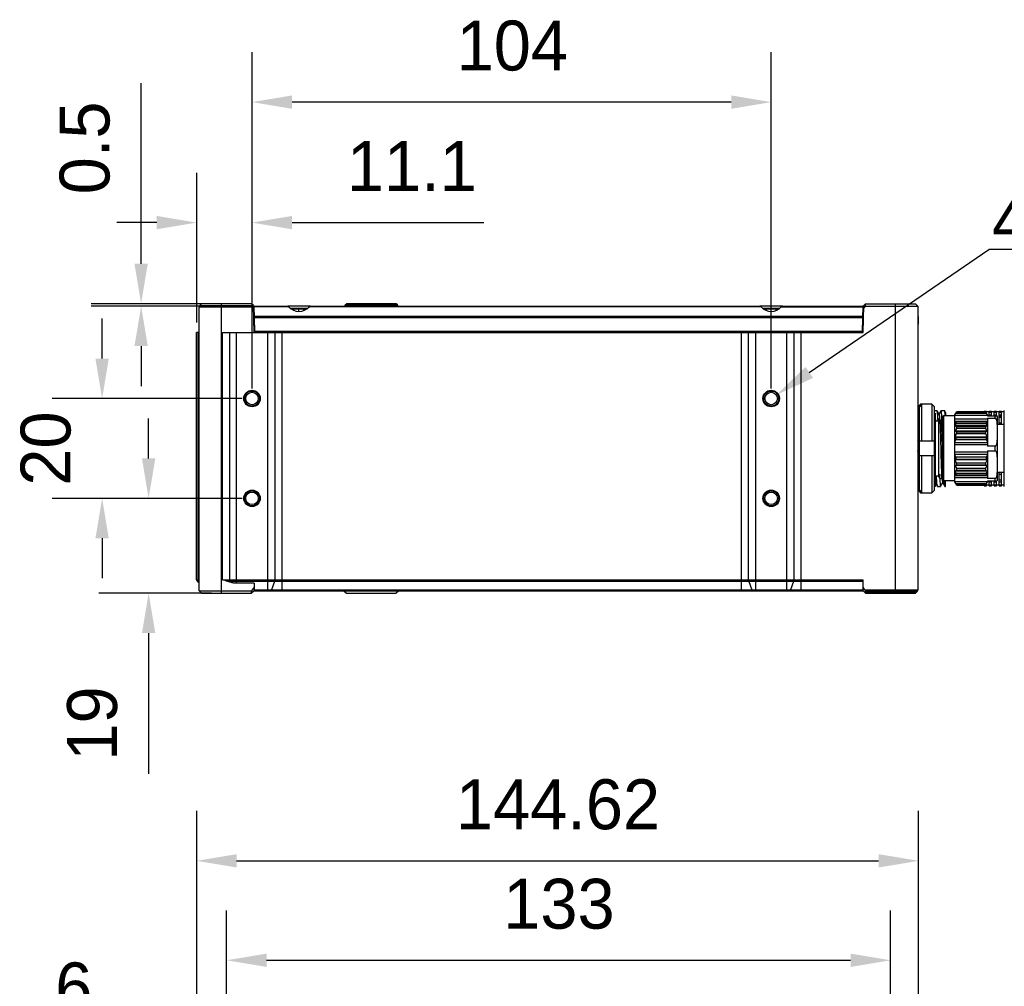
# Model space of a CAD drawing. Header units: millimetres. Extents: x -115 to 41, y 56 to 191.
# Tile 10 of 11: x -56 to -7, y 142 to 191. Entities that reach past the tile are written whole.
import ezdxf

# ---------------------------------------------------------------- set-up
doc = ezdxf.new("R2010")
doc.units = ezdxf.units.MM
doc.header["$LTSCALE"] = 46.255
doc.header["$PDMODE"] = 3
doc.header["$PDSIZE"] = 8
doc.layers.get('0').update_dxf_attribs({"linetype": 'CONTINUOUS'})
doc.layers.get('Defpoints').update_dxf_attribs({"linetype": 'CONTINUOUS'})
doc.layers.add('00_COMPONENTS', color=7, linetype='CONTINUOUS')
doc.layers.add('51__DRAFT_DIMS', color=7, linetype='CONTINUOUS')
doc.styles.get("Standard").update_dxf_attribs({"font": '兰亭黑 GBK.TTF', "height": 2.5})
doc.dimstyles.new('DIMSTYLE_1', dxfattribs={"dimtxt": 3, "dimasz": 2, "dimexe": 2.5, "dimexo": 0.5, "dimgap": 0.75, "dimtad": 1, "dimlfac": 4, "dimdsep": 46, "dimtxsty": 'STANDARD', "dimblk": '_FILLED', "dimblk1": '_FILLED', "dimblk2": '_FILLED', "dimcen": 0.09, "dimclrd": 8, "dimclre": 8, "dimclrt": 256, "dimazin": 2, "dimtp": 0.3, "dimtm": 0.3, "dimtfac": 1, "dimtofl": 0, "dimtmove": 0, "dimatfit": 3, "dimldrblk": '_FILLED', "dimfxl": 1, "dimtolj": 1, "dimarcsym": 0})

# ---------------------------------------------------------------- blocks, each defined once
blk = doc.blocks.new('_FILLED')
at = {"color": 0, "linetype": 'ByBlock'}
blk.add_solid([(0, 0), (-1, 0.167), (-1, -0.167)], dxfattribs=at)
blk = doc.blocks.new('*D6')
at = {"layer": '51__DRAFT_DIMS', "color": 8, "lineweight": -2}
for p, q in [((-50.189, 178.313), (-50.189, 187.355)), ((-46.657, 176.313), (-52.689, 176.313)), ((-45.028, 176.188), (-52.689, 176.188)), ((-50.189, 174.188), (-50.189, 172.188))]:
    blk.add_line(p, q, dxfattribs=at)
at = {"layer": 'Defpoints', "color": 0}
for p in [(-50.189, 176.188), (-46.157, 176.313), (-44.528, 176.188)]:
    blk.add_point(p, dxfattribs=at)
at = {"layer": '51__DRAFT_DIMS', "color": 8, "linetype": 'ByBlock', "lineweight": -2, "xscale": 2, "yscale": 2, "zscale": 2}
for p, rotation in [((-50.189, 176.313), 270), ((-50.189, 176.188), 90)]:
    blk.add_blockref('_FILLED', p, dxfattribs=dict(at, rotation=rotation))
at = {"layer": '51__DRAFT_DIMS', "insert": (-54.273, 181.788), "char_height": 2.5, "attachment_point": 1, "rotation": 90, "line_spacing_factor": 0.9}
blk.add_mtext('\\A1;0.5', dxfattribs=at)
blk = doc.blocks.new('*D7')
at = {"layer": '51__DRAFT_DIMS', "color": 8, "lineweight": -2}
for p, q in [((-47.407, 175.363), (-47.407, 182.873)), ((-44.632, 172.063), (-44.632, 182.873)), ((-49.407, 180.373), (-51.407, 180.373)), ((-42.632, 180.373), (-33.033, 180.373))]:
    blk.add_line(p, q, dxfattribs=at)
at = {"layer": 'Defpoints', "color": 0}
for p in [(-44.632, 180.373), (-47.407, 174.863), (-44.632, 171.563)]:
    blk.add_point(p, dxfattribs=at)
at = {"layer": '51__DRAFT_DIMS', "color": 8, "linetype": 'ByBlock', "lineweight": -2, "xscale": 2, "yscale": 2, "zscale": 2}
blk.add_blockref('_FILLED', (-47.407, 180.373), dxfattribs=at)
at = {"layer": '51__DRAFT_DIMS', "color": 8, "linetype": 'ByBlock', "lineweight": -2, "xscale": 2, "yscale": 2, "zscale": 2, "rotation": 180}
blk.add_blockref('_FILLED', (-44.632, 180.373), dxfattribs=at)
at = {"layer": '51__DRAFT_DIMS', "insert": (-39.882, 184.456), "char_height": 2.5, "attachment_point": 1, "line_spacing_factor": 0.9}
blk.add_mtext('\\A1;11.1', dxfattribs=at)
blk = doc.blocks.new('*D8')
at = {"layer": '51__DRAFT_DIMS', "color": 8, "lineweight": -2}
for p, q in [((-44.632, 172.063), (-44.632, 188.906)), ((-18.632, 172.063), (-18.632, 188.906)), ((-20.632, 186.406), (-42.632, 186.406))]:
    blk.add_line(p, q, dxfattribs=at)
at = {"layer": 'Defpoints', "color": 0}
for p in [(-44.632, 186.406), (-44.632, 171.563), (-18.632, 171.563)]:
    blk.add_point(p, dxfattribs=at)
at = {"layer": '51__DRAFT_DIMS', "color": 8, "linetype": 'ByBlock', "lineweight": -2, "xscale": 2, "yscale": 2, "zscale": 2, "rotation": 180}
blk.add_blockref('_FILLED', (-44.632, 186.406), dxfattribs=at)
at = {"layer": '51__DRAFT_DIMS', "color": 8, "linetype": 'ByBlock', "lineweight": -2, "xscale": 2, "yscale": 2, "zscale": 2}
blk.add_blockref('_FILLED', (-18.632, 186.406), dxfattribs=at)
at = {"layer": '51__DRAFT_DIMS', "insert": (-31.597, 190.49), "char_height": 2.5, "attachment_point": 2, "line_spacing_factor": 0.9}
blk.add_mtext('\\A1;104', dxfattribs=at)
blk = doc.blocks.new('*D9')
at = {"layer": '51__DRAFT_DIMS', "color": 8, "lineweight": -2}
for p, q in [((-52.143, 173.563), (-52.143, 175.563)), ((-45.132, 171.563), (-54.643, 171.563)), ((-45.132, 166.563), (-54.643, 166.563)), ((-52.143, 164.563), (-52.143, 162.563))]:
    blk.add_line(p, q, dxfattribs=at)
at = {"layer": 'Defpoints', "color": 0}
for p in [(-44.632, 171.563), (-52.143, 166.563), (-44.632, 166.563)]:
    blk.add_point(p, dxfattribs=at)
at = {"layer": '51__DRAFT_DIMS', "color": 8, "linetype": 'ByBlock', "lineweight": -2, "xscale": 2, "yscale": 2, "zscale": 2}
for p, rotation in [((-52.143, 171.563), 270), ((-52.143, 166.563), 90)]:
    blk.add_blockref('_FILLED', p, dxfattribs=dict(at, rotation=rotation))
at = {"layer": '51__DRAFT_DIMS', "insert": (-56.226, 169.056), "char_height": 2.5, "attachment_point": 2, "rotation": 90, "line_spacing_factor": 0.9}
blk.add_mtext('\\A1;20', dxfattribs=at)
blk = doc.blocks.new('*D10')
at = {"layer": '51__DRAFT_DIMS', "color": 8, "lineweight": -2}
for p, q in [((-49.813, 168.563), (-49.813, 170.563)), ((-45.132, 166.563), (-52.313, 166.563)), ((-46.657, 161.813), (-52.313, 161.813)), ((-49.813, 159.813), (-49.813, 152.766))]:
    blk.add_line(p, q, dxfattribs=at)
at = {"layer": 'Defpoints', "color": 0}
for p in [(-49.813, 166.563), (-44.632, 166.563), (-46.157, 161.813)]:
    blk.add_point(p, dxfattribs=at)
at = {"layer": '51__DRAFT_DIMS', "color": 8, "linetype": 'ByBlock', "lineweight": -2, "xscale": 2, "yscale": 2, "zscale": 2}
for p, rotation in [((-49.813, 166.563), 270.0000000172), ((-49.813, 161.813), 90.00000001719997)]:
    blk.add_blockref('_FILLED', p, dxfattribs=dict(at, rotation=rotation))
at = {"layer": '51__DRAFT_DIMS', "insert": (-53.896, 155.289), "char_height": 2.5, "attachment_point": 2, "rotation": 90, "line_spacing_factor": 0.9}
blk.add_mtext('\\A1;19', dxfattribs=at)
blk = doc.blocks.new('*D11')
at = {"layer": '51__DRAFT_DIMS', "color": 8, "lineweight": -2}
for p, q in [((-47.407, 127.771), (-47.407, 150.911)), ((-11.252, 132.4), (-11.252, 150.911)), ((-45.407, 148.411), (-13.252, 148.411))]:
    blk.add_line(p, q, dxfattribs=at)
at = {"layer": 'Defpoints', "color": 0}
for p in [(-11.252, 148.411), (-11.252, 131.9), (-47.407, 127.271)]:
    blk.add_point(p, dxfattribs=at)
at = {"layer": '51__DRAFT_DIMS', "color": 8, "linetype": 'ByBlock', "lineweight": -2, "xscale": 2, "yscale": 2, "zscale": 2, "rotation": 180}
blk.add_blockref('_FILLED', (-47.407, 148.411), dxfattribs=at)
at = {"layer": '51__DRAFT_DIMS', "color": 8, "linetype": 'ByBlock', "lineweight": -2, "xscale": 2, "yscale": 2, "zscale": 2}
blk.add_blockref('_FILLED', (-11.252, 148.411), dxfattribs=at)
at = {"layer": '51__DRAFT_DIMS', "insert": (-29.311, 152.494), "char_height": 2.5, "attachment_point": 2, "line_spacing_factor": 0.9}
blk.add_mtext('\\A1;144.62', dxfattribs=at)
blk = doc.blocks.new('*D15')
at = {"layer": '51__DRAFT_DIMS', "color": 8, "lineweight": -2}
for p, q in [((-47.407, 127.771), (-47.407, 141.737)), ((-45.907, 133.795), (-45.907, 141.737)), ((-49.407, 139.237), (-55.188, 139.237)), ((-43.907, 139.237), (-41.907, 139.237))]:
    blk.add_line(p, q, dxfattribs=at)
at = {"layer": 'Defpoints', "color": 0}
for p in [(-45.907, 139.237), (-45.907, 133.295), (-47.407, 127.271)]:
    blk.add_point(p, dxfattribs=at)
at = {"layer": '51__DRAFT_DIMS', "color": 8, "linetype": 'ByBlock', "lineweight": -2, "xscale": 2, "yscale": 2, "zscale": 2}
blk.add_blockref('_FILLED', (-47.407, 139.237), dxfattribs=at)
at = {"layer": '51__DRAFT_DIMS', "color": 8, "linetype": 'ByBlock', "lineweight": -2, "xscale": 2, "yscale": 2, "zscale": 2, "rotation": 180}
blk.add_blockref('_FILLED', (-45.907, 139.237), dxfattribs=at)
at = {"layer": '51__DRAFT_DIMS', "insert": (-53.561, 143.32), "char_height": 2.5, "attachment_point": 2, "line_spacing_factor": 0.9}
blk.add_mtext('\\A1;6', dxfattribs=at)
blk = doc.blocks.new('*D17')
at = {"layer": '51__DRAFT_DIMS', "color": 8, "lineweight": -2}
for p, q in [((-45.907, 133.795), (-45.907, 145.931)), ((-12.657, 133.795), (-12.657, 145.931)), ((-43.907, 143.431), (-14.657, 143.431))]:
    blk.add_line(p, q, dxfattribs=at)
at = {"layer": 'Defpoints', "color": 0}
for p in [(-12.657, 143.431), (-45.907, 133.295), (-12.657, 133.295)]:
    blk.add_point(p, dxfattribs=at)
at = {"layer": '51__DRAFT_DIMS', "color": 8, "linetype": 'ByBlock', "lineweight": -2, "xscale": 2, "yscale": 2, "zscale": 2, "rotation": 180}
blk.add_blockref('_FILLED', (-45.907, 143.431), dxfattribs=at)
at = {"layer": '51__DRAFT_DIMS', "color": 8, "linetype": 'ByBlock', "lineweight": -2, "xscale": 2, "yscale": 2, "zscale": 2}
blk.add_blockref('_FILLED', (-12.657, 143.431), dxfattribs=at)
at = {"layer": '51__DRAFT_DIMS', "insert": (-29.262, 147.514), "char_height": 2.5, "attachment_point": 2, "line_spacing_factor": 0.9}
blk.add_mtext('\\A1;133', dxfattribs=at)

msp = doc.modelspace()

# ---------------------------------------------------------------- linework, layer by layer
at = {"color": 8}
msp.add_line((-16.7246, 172.8698), (-7.7388, 179.0244), dxfattribs=at)
at = {"layer": '00_COMPONENTS'}
for p, q in [((-47.2825, 161.938), (-47.2825, 176.1362)), ((-44.5639, 176.1362), (-47.2825, 176.1362)), ((-47.2459, 176.2246), (-47.1575, 176.313)), ((-47.2459, 176.2246), (-44.5691, 176.2246)), ((-44.6575, 176.313), (-47.1575, 176.313)), ((-46.1575, 161.813), (-46.1575, 176.313)), ((-44.5661, 176.2216), (-44.6575, 176.313)), ((-44.5305, 174.863), (-44.5661, 176.2216)), ((-44.5277, 176.188), (-44.5652, 176.188)), ((-44.5244, 176.063), (-44.5619, 176.063)), ((-44.495, 174.938), (-44.5277, 176.188)), ((-44.5277, 176.188), (-42.8478, 176.188)), ((-42.7854, 176.1514), (-44.5268, 176.1514)), ((-41.7219, 176.188), (-42.843, 176.188)), ((-41.8722, 176.063), (-42.6928, 176.063)), ((-19.1354, 176.1514), (-41.7795, 176.1514)), ((-41.7172, 176.188), (-19.1978, 176.188)), ((-39.9636, 176.2569), (-39.9075, 176.313)), ((-39.9636, 176.2569), (-37.3514, 176.2569)), ((-37.4075, 176.313), (-39.9075, 176.313)), ((-37.3514, 176.2569), (-37.4075, 176.313)), ((-18.0719, 176.188), (-19.193, 176.188)), ((-18.2222, 176.063), (-19.0428, 176.063)), ((-18.1295, 176.1514), (-14.0007, 176.1514)), ((-18.0672, 176.188), (-14.0373, 176.188)), ((-14.0373, 176.188), (-14.07, 174.938)), ((-13.9998, 176.188), (-14.0373, 176.188)), ((-14.0345, 174.863), (-13.9989, 176.2216)), ((-14.0033, 176.0525), (-13.9075, 176.188)), ((-13.9989, 176.2216), (-13.9075, 176.313)), ((-13.9075, 176.188), (-13.9075, 176.313)), ((-13.9075, 176.313), (-11.4075, 176.313)), ((-13.9075, 176.188), (-11.2825, 176.188)), ((-12.4075, 161.813), (-12.4075, 176.313)), ((-11.4075, 176.313), (-11.2825, 176.188)), ((-11.2825, 176.188), (-11.2825, 161.9898)), ((-44.5156, 175.7246), (-44.5531, 175.7246)), ((-44.5508, 175.6362), (-44.5133, 175.6362)), ((-44.5148, 175.6941), (-14.0502, 175.6941)), ((-14.0526, 175.6024), (-44.5124, 175.6024)), ((-41.9062, 176.038), (-42.6588, 176.038)), ((-42.5325, 175.97), (-42.5325, 176.038)), ((-42.2825, 175.9212), (-42.2825, 176.038)), ((-42.0325, 175.97), (-42.0325, 176.038)), ((-18.2562, 176.038), (-19.0088, 176.038)), ((-18.8825, 175.97), (-18.8825, 176.038)), ((-18.6325, 175.9212), (-18.6325, 176.038)), ((-18.3825, 175.97), (-18.3825, 176.038)), ((-14.0517, 175.6362), (-14.0142, 175.6362)), ((-14.0119, 175.7246), (-14.0494, 175.7246)), ((-11.2825, 175.6032), (-11.252, 175.6024)), ((-11.2694, 174.938), (-11.252, 175.6024)), ((-11.2566, 175.6025), (-11.2527, 175.6024)), ((-47.4075, 162.4898), (-47.4075, 174.863)), ((-47.2825, 174.863), (-47.4075, 174.863)), ((-47.345, 174.863), (-47.345, 162.4898)), ((-46.1166, 162.4898), (-46.1166, 174.863)), ((-46.1166, 174.863), (-14.0345, 174.863)), ((-45.7686, 174.863), (-45.7686, 162.4898)), ((-45.4206, 174.863), (-45.4206, 162.313)), ((-44.5325, 174.938), (-14.0325, 174.938)), ((-43.8443, 161.938), (-43.8443, 174.863)), ((-43.4964, 174.863), (-43.4964, 162.4898)), ((-43.1484, 174.863), (-43.1484, 161.938)), ((-42.8825, 174.938), (-42.8825, 174.863)), ((-40.0325, 174.938), (-40.0345, 174.863)), ((-39.6802, 174.863), (-39.6815, 174.938)), ((-37.6335, 174.938), (-37.6348, 174.863)), ((-37.2805, 174.863), (-37.2825, 174.938)), ((-20.1166, 161.938), (-20.1166, 174.863)), ((-19.7686, 162.4898), (-19.7686, 174.863)), ((-19.4206, 174.863), (-19.4206, 161.938)), ((-17.8443, 161.938), (-17.8443, 174.863)), ((-17.4964, 174.863), (-17.4964, 162.4898)), ((-17.1484, 174.863), (-17.1484, 161.938)), ((-11.2825, 174.938), (-11.2694, 174.938)), ((-11.2825, 171.2308), (-11.2075, 171.1547)), ((-11.1575, 171.2815), (-11.245, 171.1927)), ((-11.0825, 171.2815), (-11.2075, 171.1547)), ((-11.2075, 166.9714), (-11.2075, 171.1547)), ((-10.5825, 171.2815), (-11.1575, 171.2815)), ((-11.1575, 171.2054), (-11.1575, 171.2815)), ((-11.0825, 169.438), (-11.0825, 171.2815)), ((-10.5825, 171.2815), (-10.5825, 169.438)), ((-10.4575, 171.1547), (-10.5825, 171.2815)), ((-10.4575, 166.9714), (-10.4575, 171.1547)), ((-10.4575, 170.963), (-10.3374, 170.963)), ((-10.4414, 170.7653), (-10.4575, 170.7931)), ((-10.4075, 170.8363), (-10.445, 170.7715)), ((-10.4075, 167.6092), (-10.4075, 170.8363)), ((-10.2255, 170.7722), (-10.3342, 170.9602)), ((-10.1239, 170.9602), (-10.229, 170.7784)), ((-10.1206, 170.963), (-9.9624, 170.963)), ((-9.4325, 170.688), (-9.9825, 170.688)), ((-9.9825, 167.438), (-9.9825, 170.688)), ((-9.9075, 170.8709), (-9.9592, 170.9602)), ((-9.9075, 170.8709), (-9.9075, 170.688)), ((-9.4325, 170.738), (-9.3406, 170.8973)), ((-9.4325, 167.388), (-9.4325, 170.738)), ((-7.8075, 170.713), (-9.4325, 170.713)), ((-9.3802, 170.8285), (-7.8597, 170.8285)), ((-7.8739, 170.853), (-9.3661, 170.853)), ((-9.3426, 170.8936), (-7.8973, 170.8936)), ((-7.8994, 170.8973), (-9.3406, 170.8973)), ((-7.97, 170.9045), (-7.9825, 170.9045)), ((-7.9825, 170.9045), (-7.9825, 170.8973)), ((-7.97, 170.938), (-7.845, 170.938)), ((-7.97, 170.8973), (-7.97, 170.938)), ((-7.97, 170.9257), (-7.845, 170.9257)), ((-7.8075, 170.738), (-7.8994, 170.8973)), ((-7.8933, 170.8867), (-7.845, 170.8867)), ((-7.845, 170.803), (-7.845, 170.938)), ((-7.72, 170.9045), (-7.845, 170.9045)), ((-7.8075, 170.738), (-7.8075, 170.688)), ((-7.8075, 170.688), (-7.3075, 170.688)), ((-7.72, 170.938), (-7.595, 170.938)), ((-7.72, 170.688), (-7.72, 170.938)), ((-7.72, 170.9257), (-7.595, 170.9257)), ((-7.72, 170.8867), (-7.595, 170.8867)), ((-7.72, 170.7401), (-7.595, 170.7401)), ((-7.595, 170.688), (-7.595, 170.938)), ((-7.47, 170.9045), (-7.595, 170.9045)), ((-7.47, 170.938), (-7.345, 170.938)), ((-7.47, 170.688), (-7.47, 170.938)), ((-7.47, 170.9257), (-7.345, 170.9257)), ((-7.47, 170.8867), (-7.345, 170.8867)), ((-7.47, 170.7401), (-7.345, 170.7401)), ((-7.4325, 170.688), (-7.4325, 170.5708)), ((-7.345, 170.688), (-7.345, 170.938)), ((-7.22, 170.9045), (-7.345, 170.9045)), ((-7.3075, 170.688), (-7.3075, 167.438)), ((-7.22, 170.938), (-7.095, 170.938)), ((-7.22, 170.263), (-7.22, 170.938)), ((-7.22, 170.9257), (-7.095, 170.9257)), ((-7.22, 170.8867), (-7.095, 170.8867)), ((-7.22, 170.7401), (-7.095, 170.7401)), ((-7.095, 170.6578), (-7.22, 170.6578)), ((-7.22, 170.6277), (-7.095, 170.6277)), ((-7.095, 170.263), (-7.095, 170.938)), ((-6.97, 170.9045), (-7.095, 170.9045)), ((-6.97, 170.938), (-6.9575, 170.938)), ((-6.97, 170.263), (-6.97, 170.938)), ((-6.97, 170.9257), (-6.9575, 170.9257)), ((-6.97, 170.8867), (-6.9575, 170.8867)), ((-6.97, 170.7401), (-6.9575, 170.7401)), ((-6.9575, 170.6578), (-6.97, 170.6578)), ((-6.97, 170.6277), (-6.9575, 170.6277)), ((-6.9575, 167.163), (-6.9575, 170.963)), ((-10.4075, 170.438), (-10.2325, 170.438)), ((-10.2325, 170.563), (-10.2031, 170.563)), ((-10.2325, 167.6397), (-10.2325, 170.563)), ((-10.1293, 170.4348), (-10.1993, 170.5559)), ((-10.1992, 170.5655), (-10.199, 170.5633)), ((-10.199, 170.5633), (-10.1988, 170.5602)), ((-10.1988, 170.5602), (-10.1984, 170.5544)), ((-10.0609, 170.5598), (-10.1312, 170.4382)), ((-10.0588, 170.563), (-10.0575, 170.563)), ((-10.0579, 170.5608), (-10.0575, 170.5603)), ((-10.0575, 167.513), (-10.0575, 170.613)), ((-9.4325, 170.5376), (-7.8075, 170.5376)), ((-9.4325, 170.4291), (-7.8075, 170.4291)), ((-9.3802, 170.3868), (-9.4325, 170.4199)), ((-9.4182, 170.1944), (-9.3661, 170.3176)), ((-7.8218, 170.1944), (-9.4182, 170.1944)), ((-9.3448, 170.1479), (-9.4182, 170.1944)), ((-7.8597, 170.3868), (-9.3802, 170.3868)), ((-9.3768, 170.3717), (-9.3764, 170.3697)), ((-9.3661, 170.3176), (-7.8739, 170.3176)), ((-7.8951, 170.1479), (-9.3448, 170.1479)), ((-7.8218, 170.1944), (-7.8951, 170.1479)), ((-7.8739, 170.3176), (-7.8218, 170.1944)), ((-7.8075, 170.4199), (-7.8597, 170.3868)), ((-7.8075, 170.5708), (-7.4325, 170.5708)), ((-7.8075, 170.5708), (-7.8075, 169.1802)), ((-6.9575, 170.263), (-7.3075, 170.263)), ((-7.22, 170.3522), (-7.095, 170.3522)), ((-6.97, 170.3522), (-6.9575, 170.3522)), ((-9.4182, 169.6314), (-9.3448, 169.805)), ((-9.4037, 169.9254), (-9.3406, 170.0749)), ((-7.8362, 169.9254), (-9.4037, 169.9254)), ((-9.3406, 169.8853), (-9.4037, 169.9254)), ((-9.3448, 169.805), (-7.8951, 169.805)), ((-9.3406, 170.0749), (-7.8994, 170.0749)), ((-7.8994, 169.8853), (-9.3406, 169.8853)), ((-7.8994, 170.0749), (-7.8362, 169.9254)), ((-7.8362, 169.9254), (-7.8994, 169.8853)), ((-7.8951, 169.805), (-7.8218, 169.6314)), ((-11.2075, 169.438), (-11.2825, 169.438)), ((-11.2825, 169.1836), (-11.2495, 169.1836)), ((-11.2754, 169.438), (-11.2772, 169.3868)), ((-11.2075, 169.438), (-10.4575, 169.438)), ((-9.4325, 169.3811), (-9.3802, 169.5047)), ((-7.8075, 169.3469), (-9.4325, 169.3469)), ((-7.8075, 169.2384), (-9.4325, 169.2384)), ((-7.8218, 169.6314), (-9.4182, 169.6314)), ((-9.3661, 169.5984), (-9.4182, 169.6314)), ((-9.3802, 169.5047), (-7.8597, 169.5047)), ((-7.8739, 169.5984), (-9.3661, 169.5984)), ((-7.8218, 169.6314), (-7.8739, 169.5984)), ((-7.8597, 169.5047), (-7.8075, 169.3811)), ((-7.4325, 169.1802), (-7.8075, 169.1802)), ((-7.4325, 169.1802), (-7.4325, 168.9458)), ((-11.2825, 168.688), (-11.2075, 168.688)), ((-11.2417, 168.9424), (-11.2816, 168.9424)), ((-10.4575, 168.688), (-11.2075, 168.688)), ((-11.0825, 166.8445), (-11.0825, 168.688)), ((-10.5825, 168.688), (-10.5825, 166.8445)), ((-9.4325, 168.8876), (-7.8075, 168.8876)), ((-9.4325, 168.7791), (-7.8075, 168.7791)), ((-9.3802, 168.6213), (-9.4325, 168.7449)), ((-7.8075, 168.7449), (-7.8597, 168.6213)), ((-7.8075, 168.9458), (-7.4325, 168.9458)), ((-7.8075, 168.9458), (-7.8075, 167.5552)), ((-10.4575, 168.1899), (-10.4312, 168.1899)), ((-10.4312, 168.1899), (-10.4319, 168.2144)), ((-9.4182, 168.4946), (-9.3661, 168.5276)), ((-7.8218, 168.4946), (-9.4182, 168.4946)), ((-9.3448, 168.3211), (-9.4182, 168.4946)), ((-9.4037, 168.2006), (-9.3406, 168.2407)), ((-7.8362, 168.2006), (-9.4037, 168.2006)), ((-9.3406, 168.0511), (-9.4037, 168.2006)), ((-7.8597, 168.6213), (-9.3802, 168.6213)), ((-9.3661, 168.5276), (-7.8739, 168.5276)), ((-7.8951, 168.3211), (-9.3448, 168.3211)), ((-9.3406, 168.2407), (-7.8994, 168.2407)), ((-7.8994, 168.2407), (-7.8362, 168.2006)), ((-7.8362, 168.2006), (-7.8994, 168.0511)), ((-7.8218, 168.4946), (-7.8951, 168.3211)), ((-7.8739, 168.5276), (-7.8218, 168.4946)), ((-10.4075, 167.688), (-10.2325, 167.688)), ((-10.2049, 167.7587), (-10.2325, 167.7587)), ((-10.0997, 167.7673), (-10.0994, 167.7611)), ((-10.0994, 167.7612), (-10.0997, 167.7673)), ((-9.4325, 167.7061), (-9.3802, 167.7392)), ((-7.8075, 167.6969), (-9.4325, 167.6969)), ((-9.4182, 167.9317), (-9.3448, 167.9782)), ((-7.8218, 167.9317), (-9.4182, 167.9317)), ((-9.3661, 167.8085), (-9.4182, 167.9317)), ((-9.3802, 167.7392), (-7.8597, 167.7392)), ((-7.8739, 167.8085), (-9.3661, 167.8085)), ((-9.3448, 167.9782), (-7.8951, 167.9782)), ((-7.8994, 168.0511), (-9.3406, 168.0511)), ((-7.8951, 167.9782), (-7.8218, 167.9317)), ((-7.8218, 167.9317), (-7.8739, 167.8085)), ((-7.8597, 167.7392), (-7.8075, 167.7061)), ((-6.9575, 167.863), (-7.3075, 167.863)), ((-7.22, 167.188), (-7.22, 167.863)), ((-7.22, 167.7738), (-7.095, 167.7738)), ((-7.095, 167.188), (-7.095, 167.863)), ((-6.97, 167.188), (-6.97, 167.863)), ((-6.97, 167.7738), (-6.9575, 167.7738)), ((-10.4075, 167.6034), (-10.4078, 167.6092)), ((-10.4075, 167.163), (-10.4075, 167.6034)), ((-10.4075, 167.3318), (-10.3114, 167.1657)), ((-10.2325, 167.6397), (-10.1894, 167.5651)), ((-10.1894, 167.5652), (-10.1897, 167.566)), ((-10.1894, 167.5651), (-10.1894, 167.5652)), ((-10.1894, 167.5651), (-10.1894, 167.5652)), ((-10.1894, 167.5648), (-10.1894, 167.5629)), ((-10.1878, 167.563), (-10.0756, 167.563)), ((-10.1467, 167.1658), (-10.0416, 167.3475)), ((-10.0731, 167.5651), (-10.0575, 167.5921)), ((-10.0719, 167.5672), (-10.0716, 167.5633)), ((-10.0716, 167.5633), (-10.0714, 167.5606)), ((-10.0453, 167.3539), (-9.9366, 167.166)), ((-9.4325, 167.438), (-9.9825, 167.438)), ((-9.9075, 167.163), (-9.9075, 167.438)), ((-7.8075, 167.5884), (-9.4325, 167.5884)), ((-9.4325, 167.413), (-7.8075, 167.413)), ((-9.3406, 167.2288), (-9.4325, 167.388)), ((-7.8597, 167.2975), (-9.3802, 167.2975)), ((-9.3661, 167.273), (-7.8739, 167.273)), ((-7.8951, 167.2362), (-9.3448, 167.2362)), ((-9.3406, 167.2288), (-7.8994, 167.2288)), ((-7.9825, 167.2288), (-7.9825, 167.2215)), ((-7.97, 167.2215), (-7.9825, 167.2215)), ((-7.97, 167.188), (-7.97, 167.2288)), ((-7.97, 167.2003), (-7.845, 167.2003)), ((-7.97, 167.188), (-7.845, 167.188)), ((-7.8994, 167.2288), (-7.8075, 167.388)), ((-7.8933, 167.2393), (-7.845, 167.2393)), ((-7.845, 167.188), (-7.845, 167.3231)), ((-7.72, 167.2215), (-7.845, 167.2215)), ((-7.4325, 167.5552), (-7.8075, 167.5552)), ((-7.8075, 167.438), (-7.3075, 167.438)), ((-7.8075, 167.438), (-7.8075, 167.388)), ((-7.72, 167.188), (-7.72, 167.438)), ((-7.72, 167.3859), (-7.595, 167.3859)), ((-7.72, 167.2393), (-7.595, 167.2393)), ((-7.72, 167.2003), (-7.595, 167.2003)), ((-7.72, 167.188), (-7.595, 167.188)), ((-7.595, 167.188), (-7.595, 167.438)), ((-7.47, 167.2215), (-7.595, 167.2215)), ((-7.47, 167.188), (-7.47, 167.438)), ((-7.47, 167.3859), (-7.345, 167.3859)), ((-7.47, 167.2393), (-7.345, 167.2393)), ((-7.47, 167.2003), (-7.345, 167.2003)), ((-7.47, 167.188), (-7.345, 167.188)), ((-7.4325, 167.5552), (-7.4325, 167.438)), ((-7.345, 167.188), (-7.345, 167.438)), ((-7.22, 167.2215), (-7.345, 167.2215)), ((-7.22, 167.4983), (-7.095, 167.4983)), ((-7.095, 167.4682), (-7.22, 167.4682)), ((-7.22, 167.3859), (-7.095, 167.3859)), ((-7.22, 167.2393), (-7.095, 167.2393)), ((-7.22, 167.2003), (-7.095, 167.2003)), ((-7.22, 167.188), (-7.095, 167.188)), ((-6.97, 167.2215), (-7.095, 167.2215)), ((-6.97, 167.4983), (-6.9575, 167.4983)), ((-6.9575, 167.4682), (-6.97, 167.4682)), ((-6.97, 167.3859), (-6.9575, 167.3859)), ((-6.97, 167.2393), (-6.9575, 167.2393)), ((-6.97, 167.2003), (-6.9575, 167.2003)), ((-6.97, 167.188), (-6.9575, 167.188)), ((-11.2075, 166.9714), (-11.2825, 166.8952)), ((-11.245, 166.9333), (-11.1575, 166.8445)), ((-11.2075, 166.9714), (-11.0825, 166.8445)), ((-11.1575, 166.8445), (-11.1575, 166.9206)), ((-11.1575, 166.8445), (-10.5825, 166.8445)), ((-10.5825, 166.8445), (-10.4575, 166.9714)), ((-10.4075, 167.163), (-10.4575, 167.163)), ((-10.3083, 167.163), (-10.1499, 167.163)), ((-9.9332, 167.163), (-9.9075, 167.163)), ((-47.4075, 162.4898), (-47.2825, 162.4898)), ((-47.2825, 162.313), (-47.3709, 162.4014)), ((-47.2825, 162.4014), (-47.3709, 162.4014)), ((-47.3107, 162.4014), (-47.2825, 162.3713)), ((-46.1166, 162.4898), (-14.0325, 162.4898)), ((-45.7559, 162.4014), (-45.8435, 162.4014)), ((-45.7454, 162.3713), (-45.7559, 162.4014)), ((-14.0325, 162.4014), (-45.7559, 162.4014)), ((-44.5325, 162.313), (-45.4206, 162.313)), ((-44.5325, 162.313), (-44.5325, 161.938)), ((-43.5091, 162.4014), (-43.6576, 161.9746)), ((-19.7559, 162.4014), (-19.6074, 161.9746)), ((-17.5091, 162.4014), (-17.6576, 161.9746)), ((-14.0325, 161.938), (-14.0325, 162.4898)), ((-47.1575, 161.813), (-47.2825, 161.938)), ((-47.2825, 161.938), (-44.6575, 161.938)), ((-47.1575, 161.813), (-44.6575, 161.813)), ((-44.5325, 162.1148), (-44.6575, 161.938)), ((-44.6575, 161.813), (-44.6575, 161.938)), ((-44.5325, 161.938), (-44.6575, 161.813)), ((-44.5325, 161.9746), (-14.0325, 161.9746)), ((-44.5325, 161.938), (-14.0325, 161.938)), ((-40.0325, 161.938), (-39.9075, 161.813)), ((-39.9075, 161.813), (-37.4075, 161.813)), ((-37.2825, 161.938), (-37.4075, 161.813)), ((-13.9441, 161.9898), (-14.0325, 162.1148)), ((-14.0325, 161.938), (-13.9075, 161.813)), ((-13.9441, 161.9898), (-11.2825, 161.9898)), ((-11.3191, 161.9014), (-13.9075, 161.9014)), ((-13.9075, 161.9014), (-13.9075, 161.8496)), ((-13.9075, 161.8496), (-11.3709, 161.8496)), ((-13.9075, 161.813), (-11.4593, 161.813)), ((-11.3191, 161.9014), (-11.3709, 161.8496))]:
    msp.add_line(p, q, dxfattribs=at)
msp.add_lwpolyline([(-11.2527, 175.6024), (-11.2522, 175.6024), (-11.252, 175.6024)], dxfattribs=at)
for centre, radius in [((-44.6325, 171.563), 0.4125), ((-44.6325, 171.563), 0.375), ((-44.6325, 171.563), 0.3125), ((-18.6325, 171.563), 0.4125), ((-18.6325, 171.563), 0.375), ((-18.6325, 171.563), 0.3125), ((-44.6325, 166.563), 0.4125), ((-44.6325, 166.563), 0.375), ((-44.6325, 166.563), 0.3125), ((-18.6325, 166.563), 0.4125), ((-18.6325, 166.563), 0.375), ((-18.6325, 166.563), 0.3125)]:
    msp.add_circle(centre, radius, dxfattribs=at)
for centre, radius, start, end in [((-47.1575, 176.1362), 0.125, 135, 180), ((-39.8752, 176.1685), 0.125, 135, 171.01864), ((-37.4398, 176.1685), 0.125, 8.98136, 45), ((-11.377, 175.6057), 0.125, 358.5, 40.90405), ((-9.9825, 170.613), 0.075, 90, 180), ((-10.6905, 170.0845), 1.3447, 12.33189, 12.99072), ((-10.7677, 170.0679), 1.4237, 10.09884, 12.23708), ((-11.368, 169.9922), 2.0292, 2.33528, 4.39903), ((-5.8395, 169.9903), 2.0616, 175.61722, 177.64847), ((-6.4688, 170.0671), 1.4272, 167.0535, 169.89097), ((-14.3518, 168.7806), 4.0245, 11.45691, 14.61374), ((-12.0561, 169.99), 2.7176, 356.0949, 357.79235), ((-5.151, 169.9918), 2.7505, 182.21781, 183.89494), ((-14.0489, 169.179), 2.7795, 4.28897, 5.34813), ((-8.1006, 168.926), 3.2099, 170.82156, 171.7461), ((-12.7242, 170.0566), 3.3892, 350.62812, 352.23024), ((-4.4853, 170.0612), 3.42, 187.77697, 189.36467), ((-12.8687, 168.9768), 1.5875, 357.72145, 358.76097), ((-9.0808, 169.1404), 2.1699, 185.23417, 191.45296), ((-12.7549, 168.0648), 3.4202, 7.77701, 9.36463), ((-12.089, 168.1342), 2.7505, 2.21782, 3.89493), ((-5.1838, 168.136), 2.7176, 176.09491, 177.79234), ((-4.5156, 168.0694), 3.3894, 170.62816, 172.2302), ((-10.7711, 168.0589), 1.4271, 347.05342, 349.89105), ((-11.4004, 168.1357), 2.0616, 355.6172, 357.64849), ((-5.872, 168.1338), 2.0291, 182.33526, 184.39905), ((-6.4984, 168.0529), 1.397, 190.07838, 192.97715), ((-9.9825, 167.513), 0.075, 180, 270), ((-47.2825, 162.4898), 0.125, 180, 225), ((-46.1856, 161.1095), 1.3364, 70.76854, 75.16925), ((-11.4593, 161.938), 0.125, 270, 315), ((-11.4075, 161.9898), 0.125, 315, 0)]:
    msp.add_arc(centre, radius, start, end, dxfattribs=at)
for centre, major_axis, ratio, start_param, end_param in [((-42.2825, 176.5862), (0, 0.6651), 0.9993901, -3.9997994, -2.283386), ((-18.6325, 176.5862), (0, 0.6651), 0.9993901, -3.9997994, -2.283386), ((-14.0325, 161.9898), (0.1155, -0.1155), 0.4142136, 0.3926991, 1.1780972), ((-14.0325, 161.938), (0.1155, -0.1155), 0.4142136, 0, 0.3926991)]:
    msp.add_ellipse(centre, major_axis=major_axis, ratio=ratio, start_param=start_param, end_param=end_param, dxfattribs=at)
for points, knots in [([(-42.7854, 176.1514), (-42.7902, 176.157), (-42.8001, 176.1669), (-42.8199, 176.1814), (-42.8371, 176.188), (-42.8478, 176.188)], [0, 0, 0, 0, 0.2979133, 0.5640635, 1, 1, 1, 1]), ([(-41.7172, 176.188), (-41.7279, 176.188), (-41.745, 176.1814), (-41.7649, 176.1669), (-41.7747, 176.157), (-41.7795, 176.1514)], [0, 0, 0, 0, 0.4359365, 0.7020867, 1, 1, 1, 1]), ([(-19.1354, 176.1514), (-19.1402, 176.157), (-19.1501, 176.1669), (-19.1699, 176.1814), (-19.1871, 176.188), (-19.1978, 176.188)], [0, 0, 0, 0, 0.2979133, 0.5640635, 1, 1, 1, 1]), ([(-18.0672, 176.188), (-18.0779, 176.188), (-18.095, 176.1814), (-18.1149, 176.1669), (-18.1247, 176.157), (-18.1295, 176.1514)], [0, 0, 0, 0, 0.4359365, 0.7020867, 1, 1, 1, 1]), ([(-10.4414, 170.7653), (-10.4406, 170.7639), (-10.439, 170.76), (-10.4369, 170.7531), (-10.4349, 170.7441), (-10.4318, 170.728), (-10.4282, 170.7025), (-10.424, 170.6658), (-10.4199, 170.621), (-10.4157, 170.5683), (-10.4115, 170.5079), (-10.4089, 170.4651), (-10.4075, 170.4426)], [0, 0, 0, 0, 0.015887, 0.0379636, 0.0663725, 0.1011376, 0.1896784, 0.3033916, 0.4419343, 0.6048457, 0.7912356, 1, 1, 1, 1]), ([(-10.3374, 170.963), (-10.3371, 170.963), (-10.3363, 170.9628), (-10.3352, 170.9618), (-10.3345, 170.9608), (-10.3342, 170.9602)], [0, 0, 0, 0, 0.1864676, 0.5290554, 1, 1, 1, 1]), ([(-10.3342, 170.9602), (-10.333, 170.9582), (-10.3311, 170.9527), (-10.3285, 170.9426), (-10.326, 170.9288), (-10.3234, 170.9114), (-10.3208, 170.8903), (-10.3171, 170.8552), (-10.3126, 170.8026), (-10.3074, 170.7294), (-10.3021, 170.6432), (-10.2969, 170.5446), (-10.2936, 170.4748), (-10.292, 170.438)], [0, 0, 0, 0, 0.0131881, 0.0330756, 0.0598055, 0.0933943, 0.1338095, 0.1809913, 0.2953213, 0.4355562, 0.600628, 0.7892625, 1, 1, 1, 1]), ([(-10.2255, 170.7722), (-10.2248, 170.7711), (-10.2236, 170.7685), (-10.2213, 170.7613), (-10.2185, 170.7491), (-10.2153, 170.7306), (-10.2121, 170.7071), (-10.2088, 170.6785), (-10.2042, 170.6308), (-10.2011, 170.5926), (-10.1992, 170.5655)], [0, 0, 0, 0, 0.0182411, 0.0421971, 0.1078329, 0.1975451, 0.3114109, 0.4491665, 0.6102418, 1, 1, 1, 1]), ([(-10.1206, 170.963), (-10.1209, 170.963), (-10.1217, 170.9628), (-10.1228, 170.9618), (-10.1235, 170.9608), (-10.1239, 170.9602)], [0, 0, 0, 0, 0.184996, 0.527326, 1, 1, 1, 1]), ([(-10.0796, 170.5276), (-10.0812, 170.5605), (-10.0843, 170.6226), (-10.0893, 170.7097), (-10.0944, 170.7845), (-10.0996, 170.8465), (-10.1041, 170.8899), (-10.1078, 170.9178), (-10.1103, 170.9336), (-10.1124, 170.9447), (-10.1142, 170.9517), (-10.1154, 170.9557), (-10.1167, 170.9588), (-10.118, 170.9614), (-10.1196, 170.963), (-10.1206, 170.963)], [0, 0, 0, 0, 0.2254633, 0.424459, 0.5955315, 0.7374401, 0.8491705, 0.8934707, 0.9299693, 0.9586463, 0.9700651, 0.9795579, 0.9871624, 0.9929579, 1, 1, 1, 1]), ([(-9.9624, 170.963), (-9.9621, 170.963), (-9.9613, 170.9628), (-9.9602, 170.9618), (-9.9595, 170.9608), (-9.9592, 170.9602)], [0, 0, 0, 0, 0.1864577, 0.5290723, 1, 1, 1, 1]), ([(-9.9592, 170.9602), (-9.9584, 170.9589), (-9.957, 170.9556), (-9.9544, 170.9467), (-9.9513, 170.9311), (-9.9478, 170.9071), (-9.9442, 170.8761), (-9.9406, 170.8384), (-9.937, 170.794), (-9.9334, 170.7432), (-9.9311, 170.7071), (-9.9299, 170.688)], [0, 0, 0, 0, 0.016239, 0.0385388, 0.1018654, 0.1903866, 0.3039557, 0.4422308, 0.6047314, 0.7908796, 1, 1, 1, 1]), ([(-10.2031, 170.563), (-10.2028, 170.563), (-10.2019, 170.5625), (-10.201, 170.5609), (-10.2, 170.5585), (-10.1994, 170.5565), (-10.1991, 170.5554)], [0, 0, 0, 0, 0.1243277, 0.3200495, 0.6097901, 1, 1, 1, 1]), ([(-10.1991, 170.5554), (-10.1984, 170.5526), (-10.1971, 170.5459), (-10.1944, 170.5282), (-10.1913, 170.4985), (-10.1878, 170.4537), (-10.1842, 170.3972), (-10.1806, 170.3293), (-10.1771, 170.2508), (-10.1734, 170.1621), (-10.1684, 170.0261), (-10.1623, 169.8372), (-10.1552, 169.5925), (-10.148, 169.3298), (-10.1433, 169.1497), (-10.1409, 169.0581)], [0, 0, 0, 0, 0.0058223, 0.013708, 0.0356486, 0.0656885, 0.1035902, 0.1490411, 0.2016608, 0.2610066, 0.3265777, 0.4741314, 0.6393416, 0.8166278, 1, 1, 1, 1]), ([(-10.1293, 170.4348), (-10.1288, 170.434), (-10.128, 170.432), (-10.1264, 170.4266), (-10.1245, 170.417), (-10.1223, 170.4023), (-10.1201, 170.3833), (-10.1179, 170.3602), (-10.1157, 170.3329), (-10.1135, 170.3016), (-10.1103, 170.252), (-10.1065, 170.1808), (-10.102, 170.085), (-10.0977, 169.9761), (-10.0932, 169.8555), (-10.0887, 169.7249), (-10.0827, 169.5354), (-10.0752, 169.2865), (-10.0666, 168.9824), (-10.0605, 168.7776), (-10.0575, 168.6758)], [0, 0, 0, 0, 0.0015375, 0.0036559, 0.0096894, 0.0181343, 0.0289765, 0.0421922, 0.0577473, 0.075594, 0.0956772, 0.1423058, 0.1970359, 0.2591782, 0.3279489, 0.4024809, 0.4818264, 0.6508774, 0.8265663, 1, 1, 1, 1]), ([(-10.0588, 170.563), (-10.0595, 170.563), (-10.0606, 170.5618), (-10.0614, 170.56), (-10.0619, 170.5586), (-10.0621, 170.5578)], [0, 0, 0, 0, 0.3355615, 0.6212748, 1, 1, 1, 1]), ([(-10.0609, 170.5598), (-10.0607, 170.5602), (-10.0603, 170.5608), (-10.0595, 170.5615), (-10.0586, 170.5615), (-10.0581, 170.5611), (-10.0579, 170.5608)], [0, 0, 0, 0, 0.3300201, 0.5689467, 0.7628143, 1, 1, 1, 1]), ([(-10.0575, 170.5622), (-10.0576, 170.5623), (-10.0579, 170.5627), (-10.0584, 170.563), (-10.0588, 170.563)], [0, 0, 0, 0, 0.3094647, 1, 1, 1, 1]), ([(-7.3075, 170.2696), (-7.3075, 170.2839), (-7.3079, 170.3124), (-7.3104, 170.3553), (-7.3156, 170.398), (-7.3241, 170.4403), (-7.3367, 170.482), (-7.353, 170.5151), (-7.3708, 170.5392), (-7.3875, 170.5553), (-7.4046, 170.5654), (-7.4202, 170.57), (-7.4284, 170.5708), (-7.4325, 170.5708)], [0, 0, 0, 0, 0.1214928, 0.2430359, 0.364749, 0.4868362, 0.6096724, 0.7342549, 0.7979235, 0.8630838, 0.9303452, 0.9649817, 1, 1, 1, 1]), ([(-11.2495, 169.1836), (-11.2485, 169.2262), (-11.2434, 169.3112), (-11.2335, 169.3959), (-11.2273, 169.438)], [0, 0, 0, 0, 0.4999996, 1, 1, 1, 1]), ([(-7.4325, 169.1802), (-7.4284, 169.1802), (-7.4202, 169.181), (-7.4046, 169.1856), (-7.3874, 169.1957), (-7.3708, 169.2119), (-7.353, 169.2359), (-7.3368, 169.269), (-7.3241, 169.3107), (-7.3155, 169.353), (-7.3103, 169.3957), (-7.3079, 169.4386), (-7.3075, 169.4672), (-7.3075, 169.4815)], [0, 0, 0, 0, 0.0350219, 0.0696624, 0.1369238, 0.202077, 0.2657406, 0.3903154, 0.5131595, 0.6352523, 0.7569646, 0.8785071, 1, 1, 1, 1]), ([(-10.1409, 169.0581), (-10.1375, 168.9297), (-10.131, 168.6816), (-10.1211, 168.3305), (-10.1125, 168.0649), (-10.1053, 167.8828), (-10.1016, 167.8036), (-10.0997, 167.7673)], [0, 0, 0, 0, 0.298426, 0.5765708, 0.8157732, 0.9156265, 1, 1, 1, 1]), ([(-7.3075, 168.6446), (-7.3075, 168.6589), (-7.3079, 168.6874), (-7.3104, 168.7303), (-7.3156, 168.773), (-7.3241, 168.8153), (-7.3367, 168.857), (-7.353, 168.8901), (-7.3708, 168.9142), (-7.3875, 168.9303), (-7.4046, 168.9404), (-7.4202, 168.945), (-7.4284, 168.9458), (-7.4325, 168.9458)], [0, 0, 0, 0, 0.1214928, 0.2430359, 0.364749, 0.4868362, 0.6096724, 0.7342549, 0.7979235, 0.8630838, 0.9303452, 0.9649817, 1, 1, 1, 1]), ([(-10.4319, 168.2144), (-10.4276, 168.2334), (-10.4193, 168.2714), (-10.4113, 168.3095), (-10.4075, 168.3286)], [0, 0, 0, 0, 0.5000004, 1, 1, 1, 1]), ([(-10.4078, 167.6092), (-10.4121, 167.6983), (-10.4204, 167.8918), (-10.4276, 168.0854), (-10.4312, 168.1899)], [0, 0, 0, 0, 0.4605799, 1, 1, 1, 1]), ([(-10.3114, 167.1657), (-10.3126, 167.1676), (-10.3145, 167.1731), (-10.317, 167.1832), (-10.3195, 167.1969), (-10.3221, 167.2143), (-10.3248, 167.2353), (-10.3286, 167.2704), (-10.3332, 167.323), (-10.3384, 167.3962), (-10.3435, 167.4825), (-10.3486, 167.5813), (-10.3519, 167.6511), (-10.3536, 167.688)], [0, 0, 0, 0, 0.0130063, 0.0327397, 0.0593445, 0.0928367, 0.1331832, 0.1803229, 0.294635, 0.4349258, 0.6001272, 0.7889736, 1, 1, 1, 1]), ([(-10.1907, 167.5696), (-10.1914, 167.5728), (-10.1927, 167.5805), (-10.1944, 167.5941), (-10.1961, 167.6119), (-10.1987, 167.6436), (-10.2017, 167.6929), (-10.2038, 167.7351), (-10.2049, 167.7587)], [0, 0, 0, 0, 0.050943, 0.1234824, 0.2175203, 0.3328404, 0.6260667, 1, 1, 1, 1]), ([(-10.2049, 167.7587), (-10.2038, 167.7337), (-10.2021, 167.6984), (-10.1996, 167.6544), (-10.198, 167.6282), (-10.1964, 167.6065), (-10.1947, 167.5894), (-10.1929, 167.5767), (-10.1913, 167.5698), (-10.1902, 167.5671)], [0, 0, 0, 0, 0.3901543, 0.55072, 0.6874808, 0.7999686, 0.8886386, 0.955076, 1, 1, 1, 1]), ([(-10.0777, 167.5647), (-10.0782, 167.5656), (-10.0793, 167.5678), (-10.0812, 167.574), (-10.0835, 167.5851), (-10.0861, 167.6023), (-10.0888, 167.6246), (-10.0915, 167.6518), (-10.0942, 167.684), (-10.0969, 167.721), (-10.0985, 167.7472), (-10.0994, 167.7611)], [0, 0, 0, 0, 0.0154447, 0.0370118, 0.0991094, 0.186814, 0.3000291, 0.4384437, 0.6016189, 0.7890148, 1, 1, 1, 1]), ([(-7.4325, 167.5552), (-7.4284, 167.5552), (-7.4202, 167.556), (-7.4046, 167.5606), (-7.3874, 167.5707), (-7.3708, 167.5869), (-7.353, 167.6109), (-7.3368, 167.644), (-7.3241, 167.6857), (-7.3155, 167.728), (-7.3103, 167.7707), (-7.3079, 167.8136), (-7.3075, 167.8422), (-7.3075, 167.8565)], [0, 0, 0, 0, 0.0350231, 0.0696647, 0.1369269, 0.2020797, 0.2657428, 0.3903168, 0.5131605, 0.6352531, 0.7569652, 0.8785074, 1, 1, 1, 1]), ([(-10.1897, 167.566), (-10.1898, 167.5662), (-10.1902, 167.5674), (-10.1905, 167.5687), (-10.1907, 167.5696)], [0, 0, 0, 0, 0.2152447, 1, 1, 1, 1]), ([(-10.1877, 167.563), (-10.1881, 167.563), (-10.1888, 167.5637), (-10.1892, 167.5646), (-10.1894, 167.5651)], [0, 0, 0, 0, 0.3549081, 1, 1, 1, 1]), ([(-10.1894, 167.5629), (-10.1878, 167.5325), (-10.1847, 167.4754), (-10.1799, 167.3953), (-10.175, 167.3267), (-10.1702, 167.2698), (-10.1655, 167.2251), (-10.1613, 167.1957), (-10.1579, 167.1798), (-10.1562, 167.1734), (-10.155, 167.1697), (-10.1537, 167.1668), (-10.1524, 167.1645), (-10.1509, 167.163), (-10.1499, 167.163)], [0, 0, 0, 0, 0.2259171, 0.4250128, 0.5959472, 0.737583, 0.8490164, 0.9296106, 0.9582589, 0.9696847, 0.9792003, 0.9868467, 0.9927097, 1, 1, 1, 1]), ([(-10.0756, 167.563), (-10.0758, 167.563), (-10.0767, 167.5632), (-10.0773, 167.5641), (-10.0777, 167.5647)], [0, 0, 0, 0, 0.1970048, 1, 1, 1, 1]), ([(-10.0731, 167.5651), (-10.0733, 167.5648), (-10.0739, 167.5639), (-10.0748, 167.563), (-10.0756, 167.563)], [0, 0, 0, 0, 0.3354269, 1, 1, 1, 1]), ([(-10.0714, 167.5606), (-10.0694, 167.5336), (-10.0664, 167.4955), (-10.0619, 167.4479), (-10.0587, 167.4194), (-10.0555, 167.3958), (-10.0524, 167.3772), (-10.0496, 167.3649), (-10.0472, 167.3577), (-10.0459, 167.355), (-10.0453, 167.3539)], [0, 0, 0, 0, 0.3883919, 0.5489768, 0.6865244, 0.800642, 0.8909497, 0.9572271, 0.9814741, 1, 1, 1, 1]), ([(-9.9366, 167.166), (-9.9374, 167.1673), (-9.9388, 167.1706), (-9.9415, 167.1796), (-9.9446, 167.1953), (-9.948, 167.2193), (-9.9515, 167.2502), (-9.955, 167.2879), (-9.9586, 167.3322), (-9.9622, 167.383), (-9.9645, 167.4189), (-9.9657, 167.438)], [0, 0, 0, 0, 0.0165101, 0.0390405, 0.1026851, 0.1913513, 0.3049346, 0.4431126, 0.6054196, 0.7912754, 1, 1, 1, 1]), ([(-10.3083, 167.163), (-10.3086, 167.163), (-10.3093, 167.1632), (-10.3105, 167.1641), (-10.3111, 167.1651), (-10.3114, 167.1657)], [0, 0, 0, 0, 0.1869765, 0.5297275, 1, 1, 1, 1]), ([(-10.1499, 167.163), (-10.1496, 167.163), (-10.1489, 167.1632), (-10.1477, 167.1642), (-10.147, 167.1652), (-10.1467, 167.1658)], [0, 0, 0, 0, 0.1859738, 0.5285127, 1, 1, 1, 1]), ([(-9.9332, 167.163), (-9.9335, 167.163), (-9.9343, 167.1632), (-9.9355, 167.1643), (-9.9362, 167.1653), (-9.9366, 167.166)], [0, 0, 0, 0, 0.1860532, 0.5286543, 1, 1, 1, 1]), ([(-47.3107, 162.4014), (-47.3216, 162.413), (-47.3391, 162.4411), (-47.345, 162.4736), (-47.345, 162.4898)], [0, 0, 0, 0, 0.4958159, 1, 1, 1, 1]), ([(-45.8435, 162.4014), (-45.8898, 162.4136), (-45.9813, 162.4419), (-46.0715, 162.4738), (-46.1166, 162.4898)], [0, 0, 0, 0, 0.4999659, 1, 1, 1, 1]), ([(-45.7559, 162.4014), (-45.758, 162.4076), (-45.7618, 162.421), (-45.7671, 162.4504), (-45.7686, 162.4738), (-45.7686, 162.4898)], [0, 0, 0, 0, 0.2197833, 0.4650288, 1, 1, 1, 1]), ([(-45.4206, 162.313), (-45.4483, 162.313), (-45.5035, 162.3156), (-45.613, 162.3311), (-45.6933, 162.3532), (-45.7454, 162.3713)], [0, 0, 0, 0, 0.2500743, 0.500157, 1, 1, 1, 1]), ([(-43.5091, 162.4014), (-43.5069, 162.4076), (-43.5032, 162.421), (-43.4978, 162.4504), (-43.4964, 162.4738), (-43.4964, 162.4898)], [0, 0, 0, 0, 0.2197833, 0.4650288, 1, 1, 1, 1]), ([(-19.7559, 162.4014), (-19.758, 162.4076), (-19.7618, 162.421), (-19.7671, 162.4504), (-19.7686, 162.4738), (-19.7686, 162.4898)], [0, 0, 0, 0, 0.2197833, 0.4650288, 1, 1, 1, 1]), ([(-17.5091, 162.4014), (-17.5069, 162.4076), (-17.5032, 162.421), (-17.4978, 162.4504), (-17.4964, 162.4738), (-17.4964, 162.4898)], [0, 0, 0, 0, 0.2197833, 0.4650288, 1, 1, 1, 1]), ([(-43.6576, 161.9746), (-43.6595, 161.9693), (-43.6633, 161.9598), (-43.6698, 161.9494), (-43.6755, 161.9434), (-43.6796, 161.9403), (-43.6839, 161.9384), (-43.6869, 161.938), (-43.6884, 161.938)], [0, 0, 0, 0, 0.3348133, 0.6081265, 0.7224351, 0.8236023, 0.914619, 1, 1, 1, 1]), ([(-19.6074, 161.9746), (-19.6055, 161.9693), (-19.6016, 161.9598), (-19.5952, 161.9494), (-19.5895, 161.9434), (-19.5853, 161.9403), (-19.581, 161.9384), (-19.5781, 161.938), (-19.5766, 161.938)], [0, 0, 0, 0, 0.3348133, 0.6081265, 0.7224351, 0.8236023, 0.914619, 1, 1, 1, 1]), ([(-17.6576, 161.9746), (-17.6595, 161.9693), (-17.6633, 161.9598), (-17.6698, 161.9494), (-17.6755, 161.9434), (-17.6796, 161.9403), (-17.6839, 161.9384), (-17.6869, 161.938), (-17.6884, 161.938)], [0, 0, 0, 0, 0.3348133, 0.6081265, 0.7224351, 0.8236023, 0.914619, 1, 1, 1, 1])]:
    msp.add_open_spline(points, degree=3, knots=knots, dxfattribs=at)
at = {"layer": '51__DRAFT_DIMS', "color": 8}
msp.add_line((3.6264, 179.0244), (-7.7388, 179.0244), dxfattribs=at)

# ---------------------------------------------------------------- block references
at = {"color": 8, "xscale": 2, "yscale": 2, "zscale": 2, "rotation": 214.4085182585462}
msp.add_blockref('_FILLED', (-18.3747, 171.7396), dxfattribs=at)

# ---------------------------------------------------------------- texts
at = {"layer": '51__DRAFT_DIMS', "insert": (-7.5746, 181.7129), "char_height": 2.5, "attachment_point": 1, "line_spacing_factor": 0.9}
msp.add_mtext('\\A1;4-M3{\\fgdt|b0|i0|c134|p2;x}5', dxfattribs=at)

# ---------------------------------------------------------------- dimensions: what is measured, and where the dimension line sits
at = {"layer": '51__DRAFT_DIMS', "color": 4}
dim = msp.add_linear_dim(base=(-44.6325, 186.4062), p1=(-18.6325, 171.563), p2=(-44.6325, 171.563), angle=180, dimstyle='DIMSTYLE_1', override={"dimtxsty": 'STANDARD'}, dxfattribs=at)
dim.commit()
dim.dimension.update_dxf_attribs({"geometry": '*D8', "text_midpoint": (-31.5973, 186.4062), "dimtype": 160})
at = {"layer": '51__DRAFT_DIMS'}
for base, p1, p2, angle, picture, middle in [((-50.1895, 176.188), (-46.1575, 176.313), (-44.5277, 176.188), 270, '*D6', (-50.1895, 184.1966)), ((-52.1429, 166.563), (-44.6325, 171.563), (-44.6325, 166.563), 270, '*D9', (-52.1429, 169.0564)), ((-49.8125, 166.563), (-46.1575, 161.813), (-44.6325, 166.563), 90, '*D10', (-49.8125, 155.2895))]:
    dim = msp.add_linear_dim(base=base, p1=p1, p2=p2, angle=angle, dimstyle='DIMSTYLE_1', override={"dimtxsty": 'STANDARD'}, dxfattribs=at)
    dim.commit()
    dim.dimension.update_dxf_attribs({"geometry": picture, "text_midpoint": middle, "dimtype": 160})
dim = msp.add_linear_dim(base=(-44.6325, 180.373), p1=(-47.4075, 174.863), p2=(-44.6325, 171.563), dimstyle='DIMSTYLE_1', override={"dimtxsty": 'STANDARD'}, dxfattribs=at)
dim.commit()
dim.dimension.update_dxf_attribs({"geometry": '*D7', "text_midpoint": (-36.8328, 180.373), "dimtype": 160})
at = {"layer": '51__DRAFT_DIMS', "color": 4}
for base, p1, p2, picture, middle in [((-11.252, 148.4111), (-47.4075, 127.2709), (-11.252, 131.9001), '*D11', (-29.3114, 148.4111)), ((-12.6575, 143.4309), (-45.9075, 133.2952), (-12.6575, 133.2952), '*D17', (-29.262, 143.4309)), ((-45.9075, 139.2366), (-47.4075, 127.2709), (-45.9075, 133.2952), '*D15', (-53.5613, 139.2366))]:
    dim = msp.add_linear_dim(base=base, p1=p1, p2=p2, dimstyle='DIMSTYLE_1', override={"dimtxsty": 'STANDARD'}, dxfattribs=at)
    dim.commit()
    dim.dimension.update_dxf_attribs({"geometry": picture, "text_midpoint": middle, "dimtype": 160})

doc.saveas('drawing.dxf')
